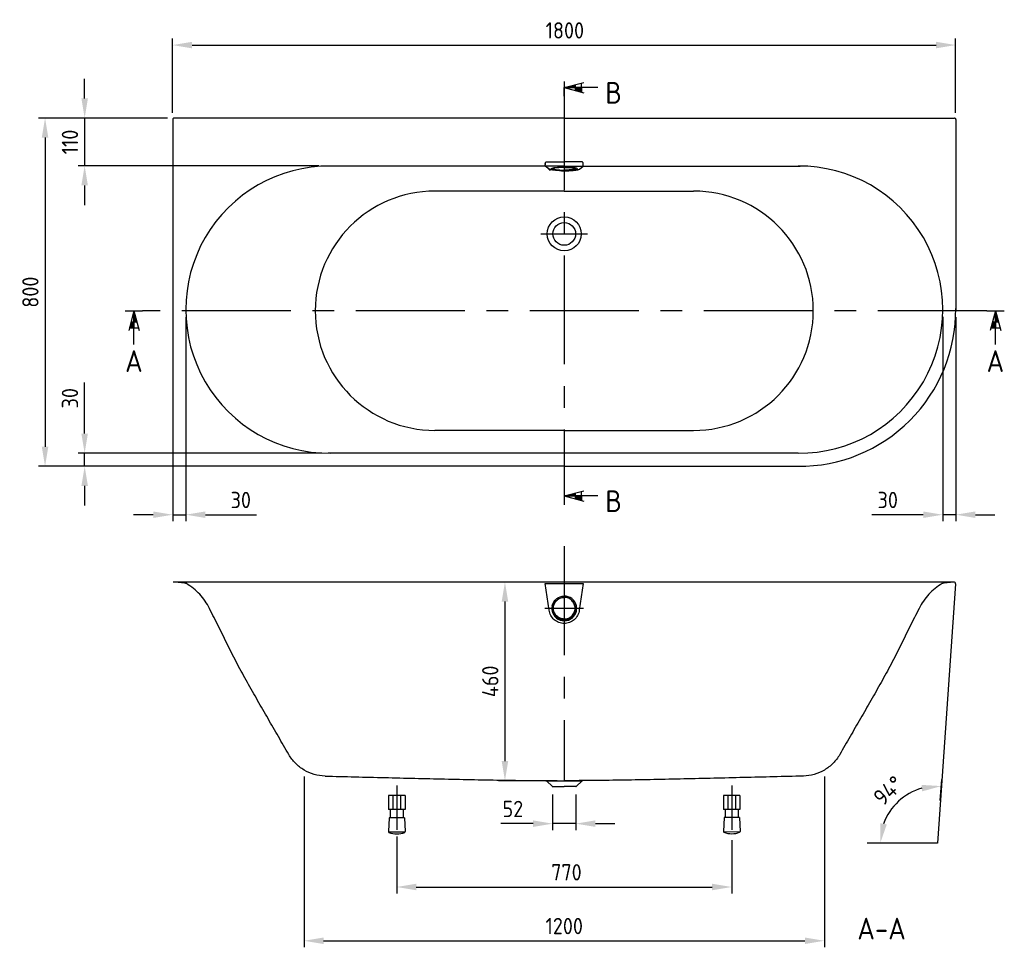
# Model space of a CAD drawing. Extents: x 18387 to 21885, y 2095 to 4645.
# Tile 1 of 2: x 18387 to 20650, y 2513 to 4645. Entities that reach past the tile are written whole.
import ezdxf
from ezdxf.enums import TextEntityAlignment as Align

# ---------------------------------------------------------------- set-up
doc = ezdxf.new("R2010")
doc.units = 0
doc.header["$LTSCALE"] = 200
doc.header["$MEASUREMENT"] = 0
doc.linetypes.add('CENTER', pattern=[2, 1.25, -0.25, 0.25, -0.25])
doc.layers.get('DEFPOINTS').update_dxf_attribs({"linetype": 'CONTINUOUS'})
for name, color, linetype in [('BEMATING', 7, 'CONTINUOUS'), ('HARTLIJN', 7, 'CENTER'), ('PEN1', 7, 'CONTINUOUS'), ('PEN2', 7, 'CONTINUOUS')]:
    doc.layers.add(name, color=color, linetype=linetype)
doc.styles.add('ISO', font='ISO')
doc.dimstyles.new('H2_5OS15', dxfattribs={"dimscale": 15, "dimtxt": 2.5, "dimasz": 3, "dimexe": 1, "dimexo": 1, "dimgap": 1, "dimtad": 1, "dimdec": 0, "dimdsep": 46, "dimtxsty": 'ISO', "dimcen": 0, "dimdle": 1.3, "dimclrd": 256, "dimclre": 256, "dimclrt": 7, "dimadec": 0, "dimazin": 0, "dimtfac": 0.714286, "dimtdec": 0, "dimtmove": 0, "dimatfit": 3, "dimfxl": 1, "dimtvp": 1, "dimtolj": 1, "dimarcsym": 0})

# ---------------------------------------------------------------- blocks, each defined once
blk = doc.blocks.new('DRSNDE_V')
at = {"layer": 'BEMATING'}
for p, q in [((0, 0), (-12.1, -45.2)), ((0, 0), (12.1, -45.2)), ((0, -77.2), (0, 0)), ((0, 0), (0, -39.6)), ((-10.6, -39.6), (10.6, -39.6)), ((0, -39.6), (-10.6, -39.6)), ((-6.9, -25.6), (6.9, -25.6))]:
    blk.add_line(p, q, dxfattribs=at)
for points in [[(0, 0), (0, -25.6), (6.9, -25.6)], [(-6.9, -25.6), (0, -25.6), (-10.6, -39.6), (0, -39.6)]]:
    blk.add_solid(points, dxfattribs=at)
at = {"layer": 'PEN2'}
for p, q in [((-20, 0), (0, 0)), ((0, 0), (20, 0))]:
    blk.add_line(p, q, dxfattribs=at)
at = {"layer": 'PEN2', "style": 'ISO'}
blk.add_attdef('A', text='', height=50, dxfattribs=at).set_placement((-0.1, -115.7), align=Align.MIDDLE)
blk = doc.blocks.new('*D22')
at = {"layer": 'DEFPOINTS', "color": 0}
for p in [(20538.4, 4586.3), (18738.4, 4415.3), (20538.4, 4415.3)]:
    blk.add_point(p, dxfattribs=at)
at = {"layer": 'PEN1', "lineweight": -2}
for p, q in [((18738.4, 4430.3), (18738.4, 4601.3)), ((20538.4, 4430.3), (20538.4, 4601.3)), ((18783.4, 4586.3), (20493.4, 4586.3))]:
    blk.add_line(p, q, dxfattribs=at)
at = {"layer": 'PEN1'}
for points in [[(18783.4, 4593.8), (18783.4, 4578.8), (18738.4, 4586.3)], [(20493.4, 4578.8), (20493.4, 4593.8), (20538.4, 4586.3)]]:
    blk.add_solid(points, dxfattribs=at)
at = {"layer": 'PEN1', "color": 7, "insert": (19640.1, 4620), "char_height": 37.5, "attachment_point": 5, "style": 'ISO'}
blk.add_mtext('\\A1;1800', dxfattribs=at)
blk = doc.blocks.new('*D23')
at = {"layer": 'DEFPOINTS', "color": 0}
for p in [(18741.8, 4418.6), (18536.3, 4308.6), (19089.8, 4308.6)]:
    blk.add_point(p, dxfattribs=at)
at = {"layer": 'PEN1', "lineweight": -2}
for p, q in [((18536.3, 4463.6), (18536.3, 4508.6)), ((18726.8, 4418.6), (18521.3, 4418.6)), ((18536.3, 4418.6), (18536.3, 4308.6)), ((19074.8, 4308.6), (18521.3, 4308.6)), ((18536.3, 4263.6), (18536.3, 4218.6))]:
    blk.add_line(p, q, dxfattribs=at)
at = {"layer": 'PEN1'}
for points in [[(18528.8, 4463.6), (18543.8, 4463.6), (18536.3, 4418.6)], [(18543.8, 4263.6), (18528.8, 4263.6), (18536.3, 4308.6)]]:
    blk.add_solid(points, dxfattribs=at)
at = {"layer": 'PEN1', "color": 7, "insert": (18502.5, 4363.6), "char_height": 37.5, "attachment_point": 5, "rotation": 90, "style": 'ISO'}
blk.add_mtext('\\A1;110', dxfattribs=at)
blk = doc.blocks.new('*D24')
at = {"layer": 'DEFPOINTS', "color": 0}
for p in [(18741.8, 4418.6), (18445.3, 3618.3), (19096.3, 3618.3)]:
    blk.add_point(p, dxfattribs=at)
at = {"layer": 'PEN1', "lineweight": -2}
for p, q in [((18726.8, 4418.6), (18430.3, 4418.6)), ((18445.3, 4373.6), (18445.3, 3663.3)), ((19081.3, 3618.3), (18430.3, 3618.3))]:
    blk.add_line(p, q, dxfattribs=at)
at = {"layer": 'PEN1'}
for points in [[(18452.8, 4373.6), (18437.8, 4373.6), (18445.3, 4418.6)], [(18437.8, 3663.3), (18452.8, 3663.3), (18445.3, 3618.3)]]:
    blk.add_solid(points, dxfattribs=at)
at = {"layer": 'PEN1', "color": 7, "insert": (18411.6, 4018.5), "char_height": 37.5, "attachment_point": 5, "rotation": 90, "style": 'ISO'}
blk.add_mtext('\\A1;800', dxfattribs=at)
blk = doc.blocks.new('*D25')
at = {"layer": 'DEFPOINTS', "color": 0}
for p in [(18536.3, 3648.3), (19096.3, 3648.3), (19096.3, 3618.3)]:
    blk.add_point(p, dxfattribs=at)
at = {"layer": 'PEN1', "lineweight": -2}
for p, q in [((18536.3, 3693.3), (18536.3, 3811.2)), ((19081.3, 3648.3), (18521.3, 3648.3)), ((18536.3, 3618.3), (18536.3, 3648.3)), ((19081.3, 3618.3), (18521.3, 3618.3)), ((18536.3, 3573.3), (18536.3, 3528.3))]:
    blk.add_line(p, q, dxfattribs=at)
at = {"layer": 'PEN1'}
for points in [[(18528.8, 3693.3), (18543.8, 3693.3), (18536.3, 3648.3)], [(18543.8, 3573.3), (18528.8, 3573.3), (18536.3, 3618.3)]]:
    blk.add_solid(points, dxfattribs=at)
at = {"layer": 'PEN1', "color": 7, "insert": (18502.5, 3774.7), "char_height": 37.5, "attachment_point": 5, "rotation": 90, "style": 'ISO'}
blk.add_mtext('\\A1;30', dxfattribs=at)
blk = doc.blocks.new('*D26')
at = {"layer": 'DEFPOINTS', "color": 0}
for p in [(18738.8, 3975.7), (18768.8, 3975.7), (18768.8, 3507)]:
    blk.add_point(p, dxfattribs=at)
at = {"layer": 'PEN1', "lineweight": -2}
for p, q in [((18738.8, 3960.7), (18738.8, 3492)), ((18768.8, 3960.7), (18768.8, 3492)), ((18693.8, 3507), (18648.8, 3507)), ((18738.8, 3507), (18768.8, 3507)), ((18813.8, 3507), (18931.6, 3507))]:
    blk.add_line(p, q, dxfattribs=at)
at = {"layer": 'PEN1'}
for points in [[(18693.8, 3499.5), (18693.8, 3514.5), (18738.8, 3507)], [(18813.8, 3514.5), (18813.8, 3499.5), (18768.8, 3507)]]:
    blk.add_solid(points, dxfattribs=at)
at = {"layer": 'PEN1', "color": 7, "insert": (18895.2, 3540.8), "char_height": 37.5, "attachment_point": 5, "style": 'ISO'}
blk.add_mtext('\\A1;30', dxfattribs=at)
blk = doc.blocks.new('*D27')
at = {"layer": 'DEFPOINTS', "color": 0}
for p in [(20508.8, 3977.1), (20538.8, 3975.9), (20508.8, 3507)]:
    blk.add_point(p, dxfattribs=at)
at = {"layer": 'PEN1', "lineweight": -2}
for p, q in [((20508.8, 3962.1), (20508.8, 3492)), ((20538.8, 3960.9), (20538.8, 3492)), ((20463.8, 3507), (20345.9, 3507)), ((20538.8, 3507), (20508.8, 3507)), ((20583.8, 3507), (20628.8, 3507))]:
    blk.add_line(p, q, dxfattribs=at)
at = {"layer": 'PEN1'}
for points in [[(20463.8, 3499.5), (20463.8, 3514.5), (20508.8, 3507)], [(20583.8, 3514.5), (20583.8, 3499.5), (20538.8, 3507)]]:
    blk.add_solid(points, dxfattribs=at)
at = {"layer": 'PEN1', "color": 7, "insert": (20382.4, 3540.8), "char_height": 37.5, "attachment_point": 5, "style": 'ISO'}
blk.add_mtext('\\A1;30', dxfattribs=at)
blk = doc.blocks.new('*D29')
at = {"layer": 'DEFPOINTS', "color": 0}
for p in [(19040.7, 2920.2), (20236.8, 2920.2), (20236.8, 2527.8)]:
    blk.add_point(p, dxfattribs=at)
at = {"layer": 'PEN1', "lineweight": -2}
for p, q in [((19040.7, 2905.2), (19040.7, 2512.8)), ((20236.8, 2905.2), (20236.8, 2512.8)), ((19085.7, 2527.8), (20191.8, 2527.8))]:
    blk.add_line(p, q, dxfattribs=at)
at = {"layer": 'PEN1'}
for points in [[(19085.7, 2535.3), (19085.7, 2520.3), (19040.7, 2527.8)], [(20191.8, 2520.3), (20191.8, 2535.3), (20236.8, 2527.8)]]:
    blk.add_solid(points, dxfattribs=at)
at = {"layer": 'PEN1', "color": 7, "insert": (19638.7, 2561.6), "char_height": 37.5, "attachment_point": 5, "style": 'ISO'}
blk.add_mtext('\\A1;1200', dxfattribs=at)
blk = doc.blocks.new('*D35')
at = {"layer": 'DEFPOINTS', "color": 0}
for p in [(19253.7, 2782.7), (20023.7, 2773.9), (20023.7, 2651.4)]:
    blk.add_point(p, dxfattribs=at)
at = {"layer": 'PEN1', "lineweight": -2}
for p, q in [((19253.7, 2767.7), (19253.7, 2636.4)), ((20023.7, 2758.9), (20023.7, 2636.4)), ((19298.7, 2651.4), (19978.7, 2651.4))]:
    blk.add_line(p, q, dxfattribs=at)
at = {"layer": 'PEN1'}
for points in [[(19298.7, 2658.9), (19298.7, 2643.9), (19253.7, 2651.4)], [(19978.7, 2643.9), (19978.7, 2658.9), (20023.7, 2651.4)]]:
    blk.add_solid(points, dxfattribs=at)
at = {"layer": 'PEN1', "color": 7, "insert": (19643.7, 2685.2), "char_height": 37.5, "attachment_point": 5, "style": 'ISO'}
blk.add_mtext('\\A1;770', dxfattribs=at)
blk = doc.blocks.new('*D36')
at = {"layer": 'DEFPOINTS', "color": 0}
for p in [(19639.5, 3352.2), (19502.4, 2895.7), (19637.4, 2895.7)]:
    blk.add_point(p, dxfattribs=at)
at = {"layer": 'PEN1', "lineweight": -2}
for p, q in [((19624.5, 3352.2), (19487.4, 3352.2)), ((19502.4, 3307.2), (19502.4, 2940.7)), ((19622.4, 2895.7), (19487.4, 2895.7))]:
    blk.add_line(p, q, dxfattribs=at)
at = {"layer": 'PEN1'}
for points in [[(19509.9, 3307.2), (19494.9, 3307.2), (19502.4, 3352.2)], [(19494.9, 2940.7), (19509.9, 2940.7), (19502.4, 2895.7)]]:
    blk.add_solid(points, dxfattribs=at)
at = {"layer": 'PEN1', "color": 7, "insert": (19468.7, 3124), "char_height": 37.5, "attachment_point": 5, "rotation": 90, "style": 'ISO'}
blk.add_mtext('\\A1;460', dxfattribs=at)
blk = doc.blocks.new('*D38')
at = {"layer": 'DEFPOINTS', "color": 0}
for p in [(20436.1, 2868.9), (20502.2, 2835), (20400.6, 2752.3), (20496.4, 2752.3)]:
    blk.add_point(p, dxfattribs=at)
at = {"layer": 'PEN1', "lineweight": -2}
for p, q in [((20503.2, 2849.9), (20506.6, 2898.2)), ((20385.6, 2752.3), (20350.1, 2752.3))]:
    blk.add_line(p, q, dxfattribs=at)
blk.add_arc((20496.4, 2752.3), 131.3, 105.7325, 160.2674, dxfattribs=at)
at = {"layer": 'PEN1'}
for points in [[(20461.6, 2871.2), (20460, 2886.1), (20505.5, 2883.3)], [(20365.4, 2797.9), (20380.2, 2795.3), (20365.1, 2752.3)]]:
    blk.add_solid(points, dxfattribs=at)
at = {"layer": 'PEN1', "color": 7, "insert": (20383.8, 2873), "char_height": 37.5, "attachment_point": 5, "rotation": 43, "style": 'ISO'}
blk.add_mtext('\\A1;94%%d', dxfattribs=at)

msp = doc.modelspace()

# ---------------------------------------------------------------- linework, layer by layer
at = {"layer": 'HARTLIJN'}
for p, q in [((19638.8, 4502.6), (19638.8, 3530)), ((19585.1, 4152.3), (19692.4, 4152.3)), ((20609.9, 3975.7), (18669.2, 3975.7)), ((19638.7, 3434.5), (19638.7, 2895.7)), ((19595.2, 3349.1), (19682.3, 3349.1)), ((20496.4, 2752.3), (20335.1, 2752.3))]:
    msp.add_line(p, q, dxfattribs=at)
at = {"layer": 'PEN1'}
for p, q in [((19638.8, 4488.5), (19684, 4500.6)), ((19638.8, 4488.5), (19684, 4476.4)), ((19716, 4488.5), (19638.8, 4488.5)), ((19638.8, 4488.5), (19678.4, 4488.5)), ((19638.8, 4468.5), (19638.8, 4488.5)), ((19664.4, 4481.6), (19664.4, 4495.4)), ((19678.4, 4477.9), (19678.4, 4499.1)), ((19678.4, 4488.5), (19678.4, 4477.9)), ((18738.8, 4415.3), (18738.8, 3618.3)), ((19638.8, 4418.3), (18741.8, 4418.3)), ((19638.8, 4418.3), (20535.8, 4418.3)), ((20538.8, 4415.3), (20538.8, 3975.7)), ((19638.8, 4308.3), (19096.3, 4308.3)), ((19603.7, 4301.2), (19595.2, 4308.3)), ((19599, 4318.2), (19638.8, 4318.2)), ((19599, 4318.2), (19638.8, 4318.2)), ((19613.8, 4302.3), (19613.8, 4303.5)), ((19613.8, 4302.3), (19613.8, 4303.5)), ((19678.5, 4318.2), (19638.8, 4318.2)), ((19678.5, 4318.2), (19638.8, 4318.2)), ((19638.8, 4308.3), (20181.3, 4308.3)), ((19663.8, 4302.3), (19663.8, 4303.5)), ((19663.8, 4302.3), (19663.8, 4303.5)), ((19673.9, 4301.2), (19682.3, 4308.3)), ((19638.8, 4250.7), (19341.4, 4250.7)), ((19638.8, 4250.7), (19936.2, 4250.7)), ((19638.8, 3700.7), (19341.4, 3700.7)), ((19638.8, 3700.7), (19936.2, 3700.7)), ((20176.3, 3648.3), (19096.3, 3648.3)), ((19638.8, 3618.3), (18738.8, 3618.3)), ((19638.8, 3618.3), (20181.4, 3618.3)), ((19638.8, 3550), (19684, 3562.1)), ((19664.4, 3543.1), (19664.4, 3556.8)), ((19678.4, 3539.4), (19678.4, 3560.6)), ((19638.8, 3550), (19684, 3537.9)), ((19716, 3550), (19638.8, 3550)), ((19638.8, 3550), (19678.4, 3550)), ((19678.4, 3550), (19678.4, 3539.4)), ((18751.1, 3351.1), (18739.4, 3352.3)), ((20534.1, 3352.2), (18739.4, 3352.3)), ((18765.8, 3349.6), (18751.1, 3351.1)), ((20526.6, 3351.1), (20511.9, 3349.6)), ((20534.1, 3352.2), (20526.6, 3351.1)), ((18768.1, 3349.4), (18765.8, 3349.6)), ((19604.1, 3287.3), (19595.2, 3349.1)), ((19682.3, 3349.1), (19673.4, 3287.3)), ((20538, 3347.9), (20496.4, 2752.3)), ((20511.9, 3349.6), (20509.4, 3349.4)), ((19683.1, 3291.5), (19594.4, 3291.5)), ((19613.8, 3292.2), (19613.8, 3292)), ((19663.7, 3292.2), (19663.7, 3292)), ((19253.7, 2884.3), (19253.7, 2782.7)), ((19596.6, 2895.7), (19680.9, 2895.7)), ((19610.7, 2882.8), (19598.6, 2894.9)), ((19612.1, 2882.2), (19638.7, 2882.2)), ((19665.4, 2882.2), (19638.7, 2882.2)), ((19666.8, 2882.8), (19678.9, 2894.9)), ((20023.7, 2884.6), (20023.7, 2783)), ((19272.7, 2861.5), (19234.7, 2861.5)), ((19234.7, 2861.5), (19234.7, 2829.5)), ((19244.7, 2861.5), (19244.7, 2829.5)), ((19262.7, 2861.5), (19262.7, 2829.5)), ((19272.7, 2861.5), (19272.7, 2829.5)), ((19612.1, 2863.7), (19612.1, 2782)), ((19665.4, 2863.7), (19665.4, 2782)), ((20042.7, 2861.8), (20004.7, 2861.8)), ((20004.7, 2861.8), (20004.7, 2829.8)), ((20014.7, 2861.8), (20014.7, 2829.8)), ((20032.7, 2861.8), (20032.7, 2829.8)), ((20042.7, 2861.8), (20042.7, 2829.8)), ((19272.7, 2829.5), (19234.7, 2829.5)), ((19238.7, 2829.5), (19238.7, 2810.6)), ((19268.7, 2829.5), (19268.7, 2810.6)), ((20042.7, 2829.8), (20004.7, 2829.8)), ((20008.7, 2829.8), (20008.7, 2810.9)), ((20038.7, 2829.8), (20038.7, 2810.8)), ((19236.1, 2810.6), (19234.5, 2779)), ((19271.5, 2810.6), (19236.1, 2810.6)), ((19271.5, 2810.6), (19273.1, 2779)), ((20006.1, 2810.9), (20004.5, 2779.3)), ((20041.5, 2810.8), (20006.1, 2810.9)), ((20041.5, 2810.8), (20043.1, 2779.3)), ((19567.1, 2797), (19493.1, 2797)), ((19665.4, 2797), (19612.1, 2797)), ((19710.4, 2797), (19755.4, 2797)), ((19273.2, 2777.5), (19234.4, 2777.6)), ((20043.2, 2777.8), (20004.4, 2777.9))]:
    msp.add_line(p, q, dxfattribs=at)
for radius in [39, 26]:
    msp.add_circle((19638.8, 4152.3), radius, dxfattribs=at)
for centre, radius, start, end in [((18741.8, 4415.3), 3.01, 135.1513, 180.0025), ((18741.8, 4415.3), 3.01, 89.9976, 134.8487), ((20535.8, 4415.3), 3.01, 45.1513, 90.0024), ((20535.8, 4415.3), 3.01, 359.9975, 44.8487), ((19098.8, 3978.3), 330, 89.5659, 270.4341), ((19787.3, 4313.3), 192.2, 179.7167, 180.5639), ((19787.3, 4313.3), 192.2, 179.7167, 180.5639), ((19615.7, 4286.4), 17.6, 104.818, 106.5494), ((19615.7, 4286.4), 17.6, 104.818, 106.5494), ((19626.1, 4231.8), 73.2, 97.0549, 98.7512), ((19626.1, 4231.8), 73.2, 97.0549, 98.7512), ((19638.7, 4062.1), 243.5, 90.0081, 91.4909), ((19638.7, 4062.1), 243.5, 90.0081, 91.4909), ((19638.8, 4057.3), 248.3, 89.9993, 90.0156), ((19638.8, 4057.3), 248.3, 89.9993, 90.0156), ((19638.8, 4062.1), 243.5, 88.5091, 89.9919), ((19638.8, 4057.3), 248.3, 89.9844, 90.0007), ((19638.8, 4062.1), 243.5, 88.5091, 89.9919), ((19638.8, 4057.3), 248.3, 89.9844, 90.0007), ((19651.5, 4231.8), 73.2, 81.2488, 82.9451), ((19651.5, 4231.8), 73.2, 81.2488, 82.9451), ((19661.8, 4286.4), 17.6, 73.4506, 75.182), ((19661.8, 4286.4), 17.6, 73.4506, 75.182), ((19490.2, 4313.3), 192.2, 359.4361, 0.2833), ((19490.2, 4313.3), 192.2, 359.4361, 0.2833), ((20178.8, 3978.3), 330, 269.5659, 90.4341), ((19625.7, 4369.5), 70.7, 261.4, 262.4352), ((19625.7, 4369.5), 70.7, 261.4, 262.4352), ((19638.8, 4541.7), 243.5, 268.4164, 270.0001), ((19638.8, 4541.7), 243.5, 268.4164, 270.0001), ((19638.7, 4577.5), 280.1, 268.7622, 269.5862), ((19638.7, 4577.5), 280.1, 268.7622, 269.5862), ((19638.8, 4583.2), 285.8, 269.5836, 270.0002), ((19638.8, 4583.2), 285.8, 269.5836, 270.0002), ((19638.8, 4541.7), 243.5, 269.9999, 271.5836), ((19638.8, 4541.7), 243.5, 269.9999, 271.5836), ((19638.8, 4583.2), 285.8, 269.9998, 270.4164), ((19638.8, 4583.2), 285.8, 269.9998, 270.4164), ((19638.8, 4577.5), 280.1, 270.4138, 271.2378), ((19638.8, 4577.5), 280.1, 270.4138, 271.2378), ((19651.9, 4369.5), 70.7, 277.5648, 278.6), ((19651.9, 4369.5), 70.7, 277.5648, 278.6), ((19341.4, 3975.7), 275, 90, 270), ((19936.2, 3975.7), 275, 270, 90), ((20178.8, 3978.3), 360, 269.5659, 0.4157), ((20178.8, 3978.3), 360, 359.5843, 0.4157), ((20178.8, 3978.3), 360, 269.5659, 270.4156), ((20534.1, 3348.2), 4, 356, 89.9989), ((19638.8, 3291.5), 28.5, 167.9263, 179.9636), ((19638.8, 3291.5), 28.5, 180.0369, 192.1327), ((19638.8, 3291.6), 28.5, 192.1674, 269.9415), ((19638.8, 3290.6), 26, 167.9098, 179.9596), ((19638.8, 3290.7), 26, 180.0404, 192.0902), ((19638.7, 3291.6), 28.5, 270.0585, 347.8326), ((19638.7, 3290.6), 26, 0.0404, 12.0902), ((19638.7, 3290.7), 26, 347.9098, 359.9596), ((19638.7, 3291.5), 28.5, 0.0364, 12.0737), ((19638.7, 3291.5), 28.5, 347.8673, 359.9631), ((19596.5, 2892.7), 3, 45, 88.5), ((19612.1, 2884.2), 2, 225, 270), ((19665.4, 2884.2), 2, 270, 315), ((19681, 2892.7), 3, 91.5, 135), ((19236.5, 2778.9), 2, 177, 248.3077), ((19253.9, 2822.6), 49.1, 248.3077, 291.532), ((19271.1, 2778.9), 2, 291.532, 3), ((20006.5, 2779.2), 2, 177, 248.3077), ((20023.9, 2822.9), 49.1, 248.3077, 291.532), ((20041.1, 2779.2), 2, 291.532, 3)]:
    msp.add_arc(centre, radius, start, end, dxfattribs=at)
for points, knots in [([(19603.6, 4301.2), (19603.6, 4301.2), (19603.6, 4301.2), (19603.6, 4301.2), (19594.7, 4310), (19612.6, 4292.4), (19603.6, 4301.2)], [0.84278899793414, 0.84278899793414, 0.84278899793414, 0.84278899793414, 0.84278900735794, 0.84278900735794, 0.84278900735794, 0.84278903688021, 0.84278903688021, 0.84278903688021, 0.84278903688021]), ([(19595.2, 4308.3), (19595.2, 4308.4), (19595.2, 4309.5), (19595.1, 4310.5), (19595.1, 4311.5)], [0, 0, 0, 0, 0.108943, 1, 1, 1, 1]), ([(19595.2, 4308.3), (19595.2, 4308.4), (19595.2, 4309.5), (19595.1, 4310.5), (19595.1, 4311.5)], [0, 0, 0, 0, 0.108943, 1, 1, 1, 1]), ([(19606, 4300.1), (19605.4, 4300.3), (19604.6, 4300.6), (19603.8, 4301.1), (19603.7, 4301.2)], [0, 0, 0, 0, 0.6471165, 0.8404116, 0.8404116, 0.8404116, 0.8404116]), ([(19606, 4300.1), (19605.4, 4300.3), (19604.6, 4300.6), (19603.8, 4301.1), (19603.7, 4301.2)], [0, 0, 0, 0, 0.6471165, 0.8403847, 0.8403847, 0.8403847, 0.8403847]), ([(19608.4, 4301.9), (19608.4, 4302), (19608.7, 4302.6), (19609.4, 4302.8), (19609.9, 4303)], [0, 0, 0, 0, 0.159077, 1, 1, 1, 1]), ([(19608.4, 4301.9), (19608.4, 4302), (19608.7, 4302.6), (19609.4, 4302.8), (19609.9, 4303)], [0, 0, 0, 0, 0.159077, 1, 1, 1, 1]), ([(19615.1, 4299.6), (19613.4, 4299.8), (19611.5, 4300.2), (19608.4, 4301.2), (19608.4, 4301.9)], [0, 0, 0, 0, 0.70665, 1, 1, 1, 1]), ([(19615.1, 4299.6), (19613.4, 4299.8), (19611.5, 4300.2), (19608.4, 4301.2), (19608.4, 4301.9)], [0, 0, 0, 0, 0.70665, 1, 1, 1, 1]), ([(19611.2, 4303.4), (19611.5, 4303.5), (19612.7, 4303.8), (19613.9, 4304), (19614.9, 4304.2)], [0, 0, 0, 0, 0.215358, 1, 1, 1, 1]), ([(19611.2, 4303.4), (19611.5, 4303.5), (19612.7, 4303.8), (19613.9, 4304), (19614.9, 4304.2)], [0, 0, 0, 0, 0.215358, 1, 1, 1, 1]), ([(19638.8, 4305.3), (19635.6, 4305.3), (19630.9, 4305.2), (19625.1, 4304.8), (19621.8, 4304.5), (19619.5, 4304.2), (19618, 4304), (19616.8, 4303.7), (19615.7, 4303.5), (19614.9, 4303.2), (19614.2, 4302.9), (19613.8, 4302.5), (19613.8, 4302.3)], [0.5, 0.5, 0.5, 0.5, 0.6874783, 0.7723306, 0.8469177, 0.8794849, 0.9085003, 0.9337148, 0.9549354, 0.9720412, 0.9850278, 1, 1, 1, 1]), ([(19638.8, 4305.3), (19635.6, 4305.3), (19630.9, 4305.2), (19625.1, 4304.8), (19621.8, 4304.5), (19619.5, 4304.2), (19618, 4304), (19616.8, 4303.7), (19615.7, 4303.5), (19614.9, 4303.2), (19614.2, 4302.9), (19613.8, 4302.5), (19613.8, 4302.3)], [0.5, 0.5, 0.5, 0.5, 0.6874783, 0.7723306, 0.8469177, 0.8794849, 0.9085003, 0.9337148, 0.9549354, 0.9720412, 0.9850278, 1, 1, 1, 1]), ([(19614, 4304), (19613.9, 4304), (19613.8, 4303.8), (19613.8, 4303.6), (19613.8, 4303.5)], [0, 0, 0, 0, 0.244238, 1, 1, 1, 1]), ([(19614, 4304), (19613.9, 4304), (19613.8, 4303.8), (19613.8, 4303.6), (19613.8, 4303.5)], [0, 0, 0, 0, 0.244238, 1, 1, 1, 1]), ([(19613.8, 4302.3), (19613.8, 4302.2), (19613.8, 4302), (19613.9, 4301.8), (19614, 4301.7)], [0, 0, 0, 0, 0.264685, 1, 1, 1, 1]), ([(19613.8, 4302.3), (19613.8, 4302.2), (19613.8, 4302), (19613.9, 4301.8), (19614, 4301.7)], [0, 0, 0, 0, 0.264685, 1, 1, 1, 1]), ([(19614, 4301.7), (19614.1, 4301.6), (19614.4, 4301.3), (19615.3, 4300.9), (19616.9, 4300.5), (19619.3, 4300), (19622.4, 4299.6), (19626, 4299.3), (19631.5, 4299), (19635.8, 4298.9), (19638.8, 4298.9), (19638.8, 4298.9)], [0, 0, 0, 0, 0.0109422, 0.0240401, 0.0596602, 0.1087506, 0.1703903, 0.2427891, 0.3236539, 0.4999992, 0.5000002, 0.5000002, 0.5000002, 0.5000002]), ([(19614, 4301.7), (19614.1, 4301.6), (19614.4, 4301.3), (19615.3, 4300.9), (19616.9, 4300.5), (19619.3, 4300), (19622.4, 4299.6), (19626, 4299.3), (19631.5, 4299), (19635.8, 4298.9), (19638.8, 4298.9), (19638.8, 4298.9)], [0, 0, 0, 0, 0.0109422, 0.0240401, 0.0596602, 0.1087506, 0.1703903, 0.2427891, 0.3236539, 0.4999992, 0.5000002, 0.5000002, 0.5000002, 0.5000002]), ([(19617.1, 4304.5), (19618.2, 4304.6), (19623.3, 4305.1), (19628.4, 4305.4), (19632.4, 4305.5)], [0, 0, 0, 0, 0.217485, 1, 1, 1, 1]), ([(19617.1, 4304.5), (19618.2, 4304.6), (19623.3, 4305.1), (19628.4, 4305.4), (19632.4, 4305.5)], [0, 0, 0, 0, 0.217485, 1, 1, 1, 1]), ([(19638.8, 4305.3), (19642, 4305.3), (19646.6, 4305.2), (19652.5, 4304.8), (19655.7, 4304.5), (19658, 4304.2), (19659.5, 4304), (19660.8, 4303.7), (19661.8, 4303.5), (19662.6, 4303.2), (19663.3, 4302.9), (19663.8, 4302.5), (19663.8, 4302.3)], [0.5, 0.5, 0.5, 0.5, 0.6874783, 0.7723306, 0.8469177, 0.8794849, 0.9085003, 0.9337148, 0.9549354, 0.9720412, 0.9850278, 1, 1, 1, 1]), ([(19638.8, 4305.3), (19642, 4305.3), (19646.6, 4305.2), (19652.5, 4304.8), (19655.7, 4304.5), (19658, 4304.2), (19659.5, 4304), (19660.8, 4303.7), (19661.8, 4303.5), (19662.6, 4303.2), (19663.3, 4302.9), (19663.8, 4302.5), (19663.8, 4302.3)], [0.5, 0.5, 0.5, 0.5, 0.6874783, 0.7723306, 0.8469177, 0.8794849, 0.9085003, 0.9337148, 0.9549354, 0.9720412, 0.9850278, 1, 1, 1, 1]), ([(19663.6, 4301.7), (19663.4, 4301.6), (19663.1, 4301.3), (19662.2, 4300.9), (19660.6, 4300.5), (19658.2, 4300), (19655.2, 4299.6), (19651.6, 4299.3), (19646, 4299), (19641.7, 4298.9), (19638.8, 4298.9), (19638.8, 4298.9)], [0, 0, 0, 0, 0.0109422, 0.0240401, 0.0596602, 0.1087506, 0.1703903, 0.2427891, 0.3236539, 0.4999992, 0.5000002, 0.5000002, 0.5000002, 0.5000002]), ([(19663.6, 4301.7), (19663.4, 4301.6), (19663.1, 4301.3), (19662.2, 4300.9), (19660.6, 4300.5), (19658.2, 4300), (19655.2, 4299.6), (19651.6, 4299.3), (19646, 4299), (19641.7, 4298.9), (19638.8, 4298.9), (19638.8, 4298.9)], [0, 0, 0, 0, 0.0109422, 0.0240401, 0.0596602, 0.1087506, 0.1703903, 0.2427891, 0.3236539, 0.4999992, 0.5000002, 0.5000002, 0.5000002, 0.5000002]), ([(19660.5, 4304.5), (19659.4, 4304.6), (19654.3, 4305.1), (19649.2, 4305.4), (19645.1, 4305.5)], [0, 0, 0, 0, 0.217485, 1, 1, 1, 1]), ([(19660.5, 4304.5), (19659.4, 4304.6), (19654.3, 4305.1), (19649.2, 4305.4), (19645.1, 4305.5)], [0, 0, 0, 0, 0.217485, 1, 1, 1, 1]), ([(19662.4, 4299.6), (19664.1, 4299.8), (19666, 4300.2), (19669.1, 4301.2), (19669.1, 4301.9)], [0, 0, 0, 0, 0.70665, 1, 1, 1, 1]), ([(19662.4, 4299.6), (19664.1, 4299.8), (19666, 4300.2), (19669.1, 4301.2), (19669.1, 4301.9)], [0, 0, 0, 0, 0.70665, 1, 1, 1, 1]), ([(19666.4, 4303.4), (19666.1, 4303.5), (19664.9, 4303.8), (19663.6, 4304), (19662.6, 4304.2)], [0, 0, 0, 0, 0.215358, 1, 1, 1, 1]), ([(19666.4, 4303.4), (19666.1, 4303.5), (19664.9, 4303.8), (19663.6, 4304), (19662.6, 4304.2)], [0, 0, 0, 0, 0.215358, 1, 1, 1, 1]), ([(19663.6, 4304), (19663.6, 4304), (19663.7, 4303.8), (19663.8, 4303.6), (19663.8, 4303.5)], [0, 0, 0, 0, 0.244238, 1, 1, 1, 1]), ([(19663.6, 4304), (19663.6, 4304), (19663.7, 4303.8), (19663.8, 4303.6), (19663.8, 4303.5)], [0, 0, 0, 0, 0.244238, 1, 1, 1, 1]), ([(19663.8, 4302.3), (19663.8, 4302.2), (19663.8, 4302), (19663.6, 4301.8), (19663.6, 4301.7)], [0, 0, 0, 0, 0.264685, 1, 1, 1, 1]), ([(19663.8, 4302.3), (19663.8, 4302.2), (19663.8, 4302), (19663.6, 4301.8), (19663.6, 4301.7)], [0, 0, 0, 0, 0.264685, 1, 1, 1, 1]), ([(19669.1, 4301.9), (19669.1, 4302), (19668.9, 4302.6), (19668.2, 4302.8), (19667.7, 4303)], [0, 0, 0, 0, 0.159077, 1, 1, 1, 1]), ([(19669.1, 4301.9), (19669.1, 4302), (19668.9, 4302.6), (19668.2, 4302.8), (19667.7, 4303)], [0, 0, 0, 0, 0.159077, 1, 1, 1, 1]), ([(19671.5, 4300.1), (19672.2, 4300.3), (19673, 4300.6), (19673.8, 4301.1), (19673.9, 4301.2)], [0, 0, 0, 0, 0.6471165, 0.8404116, 0.8404116, 0.8404116, 0.8404116]), ([(19671.5, 4300.1), (19672.2, 4300.3), (19673, 4300.6), (19673.8, 4301.1), (19673.9, 4301.2)], [0, 0, 0, 0, 0.6471165, 0.8403847, 0.8403847, 0.8403847, 0.8403847]), ([(19682.3, 4308.3), (19682.3, 4308.4), (19682.4, 4309.5), (19682.4, 4310.5), (19682.4, 4311.5)], [0, 0, 0, 0, 0.108943, 1, 1, 1, 1]), ([(19682.3, 4308.3), (19682.3, 4308.4), (19682.4, 4309.5), (19682.4, 4310.5), (19682.4, 4311.5)], [0, 0, 0, 0, 0.108943, 1, 1, 1, 1]), ([(19610.4, 4299.2), (19610, 4299.2), (19608.5, 4299.5), (19607, 4299.8), (19606, 4300.1)], [0, 0, 0, 0, 0.289275, 1, 1, 1, 1]), ([(19610.4, 4299.2), (19610, 4299.2), (19608.5, 4299.5), (19607, 4299.8), (19606, 4300.1)], [0, 0, 0, 0, 0.289275, 1, 1, 1, 1]), ([(19615.3, 4298.5), (19614.8, 4298.5), (19613.2, 4298.7), (19611.6, 4299), (19610.4, 4299.2)], [0, 0, 0, 0, 0.270254, 1, 1, 1, 1]), ([(19615.3, 4298.5), (19614.8, 4298.5), (19613.2, 4298.7), (19611.6, 4299), (19610.4, 4299.2)], [0, 0, 0, 0, 0.270254, 1, 1, 1, 1]), ([(19632.7, 4297.5), (19631.1, 4297.5), (19625.3, 4297.7), (19619.5, 4298), (19615.3, 4298.5)], [0, 0, 0, 0, 0.272895, 1, 1, 1, 1]), ([(19632.7, 4297.5), (19631.1, 4297.5), (19625.3, 4297.7), (19619.5, 4298), (19615.3, 4298.5)], [0, 0, 0, 0, 0.272895, 1, 1, 1, 1]), ([(19632, 4298.3), (19631.1, 4298.3), (19627.4, 4298.4), (19623.7, 4298.6), (19621.1, 4298.9)], [0, 0, 0, 0, 0.265489, 1, 1, 1, 1]), ([(19632, 4298.3), (19631.1, 4298.3), (19627.4, 4298.4), (19623.7, 4298.6), (19621.1, 4298.9)], [0, 0, 0, 0, 0.265489, 1, 1, 1, 1]), ([(19644.9, 4297.5), (19646.5, 4297.5), (19652.3, 4297.7), (19658.1, 4298), (19662.3, 4298.5)], [0, 0, 0, 0, 0.272895, 1, 1, 1, 1]), ([(19644.9, 4297.5), (19646.5, 4297.5), (19652.3, 4297.7), (19658.1, 4298), (19662.3, 4298.5)], [0, 0, 0, 0, 0.272895, 1, 1, 1, 1]), ([(19645.5, 4298.3), (19646.5, 4298.3), (19650.1, 4298.4), (19653.8, 4298.6), (19656.5, 4298.9)], [0, 0, 0, 0, 0.265489, 1, 1, 1, 1]), ([(19645.5, 4298.3), (19646.5, 4298.3), (19650.1, 4298.4), (19653.8, 4298.6), (19656.5, 4298.9)], [0, 0, 0, 0, 0.265489, 1, 1, 1, 1]), ([(19662.3, 4298.5), (19662.7, 4298.5), (19664.3, 4298.7), (19666, 4299), (19667.2, 4299.2)], [0, 0, 0, 0, 0.270254, 1, 1, 1, 1]), ([(19662.3, 4298.5), (19662.7, 4298.5), (19664.3, 4298.7), (19666, 4299), (19667.2, 4299.2)], [0, 0, 0, 0, 0.270254, 1, 1, 1, 1]), ([(19667.2, 4299.2), (19667.6, 4299.2), (19669.1, 4299.5), (19670.5, 4299.8), (19671.5, 4300.1)], [0, 0, 0, 0, 0.289275, 1, 1, 1, 1]), ([(19667.2, 4299.2), (19667.6, 4299.2), (19669.1, 4299.5), (19670.5, 4299.8), (19671.5, 4300.1)], [0, 0, 0, 0, 0.289275, 1, 1, 1, 1]), ([(18823.2, 3291.7), (18817.3, 3303.4), (18805.8, 3319.9), (18786.6, 3337.9), (18775.8, 3345.4), (18770.1, 3348.7)], [0, 0, 0, 0, 0.499399, 0.749721, 1, 1, 1, 1]), ([(20507.4, 3348.7), (20501.7, 3345.4), (20490.9, 3337.9), (20471.7, 3319.9), (20460.2, 3303.4), (20454.3, 3291.7)], [0, 0, 0, 0, 0.250279, 0.500601, 1, 1, 1, 1]), ([(19610.9, 3297.5), (19612.3, 3303.9), (19619.7, 3315.7), (19632.5, 3320), (19638.7, 3320)], [0, 0, 0, 0, 0.2498943, 0.4822011, 0.4822011, 0.4822011, 0.4822011]), ([(19613.8, 3292.2), (19613.8, 3293.8), (19614.1, 3297.1), (19615.5, 3301.7), (19617.9, 3306.1), (19621, 3309.8), (19624.8, 3313), (19630.6, 3316), (19635.5, 3317), (19638.7, 3317)], [0, 0, 0, 0, 0.0623541, 0.1247378, 0.1871869, 0.2497174, 0.3123364, 0.3750369, 0.4994769, 0.4994769, 0.4994769, 0.4994769]), ([(19666.6, 3297.5), (19665.2, 3303.9), (19657.8, 3315.7), (19645, 3320), (19638.7, 3320)], [0, 0, 0, 0, 0.2498943, 0.4822011, 0.4822011, 0.4822011, 0.4822011]), ([(19663.7, 3292.2), (19663.7, 3293.8), (19663.4, 3297.1), (19661.9, 3301.7), (19659.6, 3306.1), (19656.5, 3309.8), (19652.7, 3313), (19646.9, 3316), (19642, 3317), (19638.7, 3317)], [0, 0, 0, 0, 0.0623541, 0.1247378, 0.1871869, 0.2497174, 0.3123364, 0.3750369, 0.4994769, 0.4994769, 0.4994769, 0.4994769]), ([(19005.5, 2955.8), (18997.5, 2969.6), (18981.7, 2997.2), (18957.8, 3038.6), (18933.9, 3080), (18910.3, 3121.6), (18891.1, 3156.5), (18876.4, 3184.8), (18862.1, 3213.2), (18848.1, 3241.9), (18833.9, 3270.4), (18826.8, 3284.6), (18823.2, 3291.7)], [0, 0, 0, 0, 0.125, 0.250001, 0.375001, 0.500001, 0.624999, 0.687499, 0.749999, 0.875, 0.9375, 1, 1, 1, 1]), ([(19673.4, 3287.3), (19672.8, 3283.2), (19670.1, 3275.1), (19662.2, 3265.2), (19651.3, 3258.7), (19638.7, 3256.4), (19626.2, 3258.7), (19615.3, 3265.2), (19607.4, 3275.1), (19604.7, 3283.2), (19604.1, 3287.3)], [0, 0, 0, 0, 0.124958, 0.249944, 0.374961, 0.5, 0.625039, 0.750056, 0.875042, 1, 1, 1, 1]), ([(19638.7, 3264.7), (19632.9, 3264.7), (19621.1, 3268.8), (19614.6, 3279.6), (19613.4, 3285.2)], [0.5005831, 0.5005831, 0.5005831, 0.5005831, 0.7500845, 1, 1, 1, 1]), ([(19638.7, 3267.2), (19635.5, 3267.2), (19630.6, 3268.2), (19624.8, 3271.3), (19621, 3274.4), (19617.9, 3278.2), (19615.5, 3282.5), (19614.1, 3287.2), (19613.8, 3290.4), (19613.8, 3292)], [0.5005231, 0.5005231, 0.5005231, 0.5005231, 0.6249631, 0.6876637, 0.7502826, 0.8128131, 0.8752622, 0.9376459, 1, 1, 1, 1]), ([(19638.7, 3267.2), (19642, 3267.2), (19646.9, 3268.2), (19652.7, 3271.3), (19656.5, 3274.4), (19659.6, 3278.2), (19661.9, 3282.5), (19663.4, 3287.2), (19663.7, 3290.4), (19663.7, 3292)], [0.5005231, 0.5005231, 0.5005231, 0.5005231, 0.6249631, 0.6876637, 0.7502826, 0.8128131, 0.8752622, 0.9376459, 1, 1, 1, 1]), ([(19638.7, 3264.7), (19644.6, 3264.7), (19656.4, 3268.8), (19662.9, 3279.6), (19664.1, 3285.2)], [0.5005831, 0.5005831, 0.5005831, 0.5005831, 0.7500845, 1, 1, 1, 1]), ([(20454.3, 3291.7), (20450.7, 3284.6), (20443.6, 3270.4), (20429.4, 3241.9), (20415.4, 3213.2), (20401.1, 3184.8), (20386.3, 3156.5), (20367.2, 3121.6), (20343.6, 3080), (20319.7, 3038.6), (20295.8, 2997.2), (20279.9, 2969.6), (20272, 2955.8)], [0, 0, 0, 0, 0.0625, 0.125, 0.250001, 0.312501, 0.375001, 0.499999, 0.624999, 0.749999, 0.875, 1, 1, 1, 1]), ([(19088.9, 2906.3), (19080.4, 2906.5), (19063.6, 2909.1), (19040.2, 2919.3), (19020.1, 2935), (19009.7, 2948.5), (19005.5, 2955.8)], [0, 0, 0, 0, 0.249995, 0.499998, 0.750001, 1, 1, 1, 1]), ([(20272, 2955.8), (20267.8, 2948.5), (20257.4, 2935), (20237.3, 2919.3), (20213.9, 2909.1), (20197.1, 2906.5), (20188.6, 2906.3)], [0, 0, 0, 0, 0.249999, 0.500002, 0.750005, 1, 1, 1, 1]), ([(19088.9, 2906.3), (19134.7, 2905.2), (19226.3, 2902.9), (19340.9, 2900.2), (19432.5, 2898.2), (19501.3, 2896.9), (19570, 2896), (19615.8, 2895.7), (19638.7, 2895.7)], [0, 0, 0, 0, 0.25, 0.5, 0.625, 0.75, 0.875, 1, 1, 1, 1]), ([(20188.6, 2906.3), (20142.8, 2905.2), (20051.2, 2902.9), (19936.6, 2900.2), (19845, 2898.2), (19776.2, 2896.9), (19707.5, 2896), (19661.7, 2895.7), (19638.7, 2895.7)], [0, 0, 0, 0, 0.25, 0.5, 0.625, 0.75, 0.875, 1, 1, 1, 1])]:
    msp.add_open_spline(points, degree=3, knots=knots, dxfattribs=at)
for points in [[(19595.1, 4314.3), (19595.1, 4314.8), (19595.2, 4315.4), (19595.5, 4315.9)], [(19595.1, 4314.3), (19595.1, 4314.8), (19595.2, 4315.4), (19595.5, 4315.9)], [(19595.5, 4315.9), (19595.7, 4316.4), (19596, 4316.8), (19596.3, 4317.1)], [(19595.5, 4315.9), (19595.7, 4316.4), (19596, 4316.8), (19596.3, 4317.1)], [(19596.3, 4317.1), (19597, 4317.8), (19598, 4318.2), (19599, 4318.2)], [(19596.3, 4317.1), (19597, 4317.8), (19598, 4318.2), (19599, 4318.2)], [(19609.9, 4303), (19610.1, 4303.1), (19610.4, 4303.2), (19610.7, 4303.3)], [(19609.9, 4303), (19610.1, 4303.1), (19610.4, 4303.2), (19610.7, 4303.3)], [(19667.7, 4303), (19667.4, 4303.1), (19667.1, 4303.2), (19666.9, 4303.3)], [(19667.7, 4303), (19667.4, 4303.1), (19667.1, 4303.2), (19666.9, 4303.3)], [(19681.2, 4317.1), (19680.5, 4317.8), (19679.5, 4318.2), (19678.5, 4318.2)], [(19681.2, 4317.1), (19680.5, 4317.8), (19679.5, 4318.2), (19678.5, 4318.2)], [(19682.1, 4315.9), (19681.9, 4316.4), (19681.6, 4316.8), (19681.2, 4317.1)], [(19682.1, 4315.9), (19681.9, 4316.4), (19681.6, 4316.8), (19681.2, 4317.1)], [(19682.4, 4314.3), (19682.4, 4314.8), (19682.3, 4315.4), (19682.1, 4315.9)], [(19682.4, 4314.3), (19682.4, 4314.8), (19682.3, 4315.4), (19682.1, 4315.9)], [(19621.1, 4298.9), (19619.5, 4299), (19617.9, 4299.2), (19616.4, 4299.4)], [(19621.1, 4298.9), (19619.5, 4299), (19617.9, 4299.2), (19616.4, 4299.4)], [(19656.5, 4298.9), (19658, 4299), (19659.6, 4299.2), (19661.2, 4299.4)], [(19656.5, 4298.9), (19658, 4299), (19659.6, 4299.2), (19661.2, 4299.4)], [(18770.1, 3348.7), (18769.5, 3349.1), (18768.8, 3349.3), (18768.1, 3349.4)], [(20509.3, 3349.4), (20508.7, 3349.3), (20508, 3349.1), (20507.4, 3348.7)], [(19613.4, 3296.1), (19614.4, 3300.7), (19616.7, 3305.2), (19620, 3308.6)], [(19664.1, 3296.1), (19663.1, 3300.7), (19660.7, 3305.2), (19657.5, 3308.6)]]:
    msp.add_open_spline(points, degree=3, dxfattribs=at)
for points in [[(19638.8, 4488.5), (19664.4, 4488.5), (19664.4, 4495.4)], [(19664.4, 4481.6), (19664.4, 4488.5), (19678.4, 4477.9), (19678.4, 4488.5)], [(19638.8, 3550), (19664.4, 3550), (19664.4, 3556.8)], [(19664.4, 3543.1), (19664.4, 3550), (19678.4, 3539.4), (19678.4, 3550)], [(19567.1, 2804.5), (19567.1, 2789.5), (19612.1, 2797)], [(19710.4, 2804.5), (19710.4, 2789.5), (19665.4, 2797)]]:
    msp.add_solid(points, dxfattribs=at)

# ---------------------------------------------------------------- block references
for p in [(18649.6, 3975.7), (20629.9, 3975.7)]:
    msp.add_blockref('DRSNDE_V', p, dxfattribs=at).add_auto_attribs({'A': 'A'})

# ---------------------------------------------------------------- texts
at = {"layer": 'PEN1', "style": 'ISO'}
msp.add_text('52', height=37.5, dxfattribs=at).set_placement((19496.9, 2812))
msp.add_text('A-A', height=50, dxfattribs=at).set_placement((20312.5, 2515.8), align=Align.BOTTOM_LEFT)
for p in [(19752.2, 4476.5), (19752.2, 3538)]:
    msp.add_attdef('B', text='', height=50, dxfattribs=at).set_placement(p, align=Align.MIDDLE)

# ---------------------------------------------------------------- dimensions: what is measured, and where the dimension line sits
at = {"layer": 'PEN1'}
dim = msp.add_linear_dim(base=(20538.4, 4586.3), p1=(18738.4, 4415.3), p2=(20538.4, 4415.3), dimstyle='H2_5OS15', dxfattribs=at)
dim.commit()
dim.dimension.update_dxf_attribs({"geometry": '*D22', "text_midpoint": (19640.1, 4586.3), "dimtype": 160})
for base, p1, p2, picture, middle in [((18536.3, 4308.6), (18741.8, 4418.6), (19089.8, 4308.6), '*D23', (18502.5, 4363.6)), ((18445.3, 3618.3), (18741.8, 4418.6), (19096.3, 3618.3), '*D24', (18411.6, 4018.5)), ((18536.3, 3648.3), (19096.3, 3618.3), (19096.3, 3648.3), '*D25', (18502.5, 3774.7))]:
    dim = msp.add_linear_dim(base=base, p1=p1, p2=p2, angle=90, dimstyle='H2_5OS15', dxfattribs=at)
    dim.commit()
    dim.dimension.update_dxf_attribs({"geometry": picture, "text_midpoint": middle})
for base, p1, p2, picture, middle in [((18768.8, 3507), (18738.8, 3975.7), (18768.8, 3975.7), '*D26', (18895.2, 3540.8)), ((20508.8, 3507), (20538.8, 3975.9), (20508.8, 3977.1), '*D27', (20382.4, 3540.8))]:
    dim = msp.add_linear_dim(base=base, p1=p1, p2=p2, dimstyle='H2_5OS15', dxfattribs=at)
    dim.commit()
    dim.dimension.update_dxf_attribs({"geometry": picture, "text_midpoint": middle})
dim = msp.add_linear_dim(base=(19502.4, 2895.7), p1=(19639.5, 3352.2), p2=(19637.4, 2895.7), angle=90, text='460', dimstyle='H2_5OS15', dxfattribs=at)
dim.commit()
dim.dimension.update_dxf_attribs({"geometry": '*D36', "text_midpoint": (19468.7, 3124)})
dim = msp.add_linear_dim(base=(20236.8, 2527.8), p1=(19040.7, 2920.2), p2=(20236.8, 2920.2), text='1200', dimstyle='H2_5OS15', override={"dimlfac": 1, "dimtxsty": 'ISO', "dimsah": 1, "dimtolj": 1}, dxfattribs=at)
dim.commit()
dim.dimension.update_dxf_attribs({"geometry": '*D29', "text_midpoint": (19638.7, 2527.8), "dimtype": 160})
dim = msp.add_angular_dim_3p(base=(20436.1, 2868.9), center=(20496.4, 2752.3), p1=(20502.2, 2835), p2=(20400.6, 2752.3), dimstyle='H2_5OS15', override={"dimlfac": 1, "dimtxsty": 'ISO', "dimsah": 1, "dimtolj": 1}, dxfattribs=at)
dim.commit()
dim.dimension.update_dxf_attribs({"geometry": '*D38', "text_midpoint": (20383.8, 2873)})
dim = msp.add_linear_dim(base=(20023.7, 2651.4), p1=(19253.7, 2782.7), p2=(20023.7, 2773.9), dimstyle='H2_5OS15', override={"dimlfac": 1, "dimtxsty": 'ISO', "dimsah": 1, "dimtolj": 1}, dxfattribs=at)
dim.commit()
dim.dimension.update_dxf_attribs({"geometry": '*D35', "text_midpoint": (19643.7, 2651.4), "dimtype": 160})

doc.saveas('drawing.dxf')
